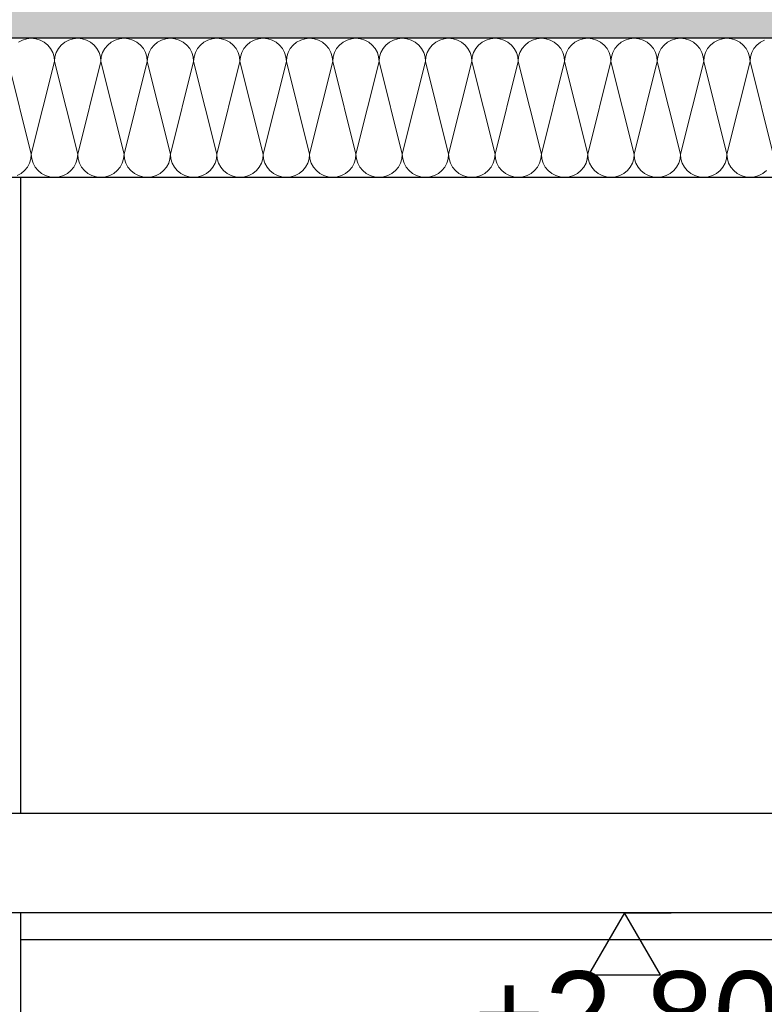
# Model space of a CAD drawing. Header units: metres. Extents: x -14.6 to 48.9, y -22.2 to 2.8.
# Tile 23 of 79: x 0.2 to 0.9, y -7.5 to -6.5. Entities that reach past the tile are written whole.
import ezdxf

# ---------------------------------------------------------------- set-up
doc = ezdxf.new("R2010")
doc.units = ezdxf.units.M
doc.header["$LTSCALE"] = 0.4
doc.header["$MEASUREMENT"] = 0
doc.layers.get('0').update_dxf_attribs({"color": 8, "lineweight": 9})
doc.layers.get('Defpoints').update_dxf_attribs({"color": 8, "lineweight": 9})
for name, color, linetype in [('Neubau_A-Decken', 8, 'Continuous'), ('Neubau_A-Stützen', 8, 'Continuous'), ('Neubau_B-abgehängte Decke', 8, 'Continuous'), ('Neubau_B-Aufbau unter Fundament oder Decke', 8, 'Continuous'), ('Neubau_T-Bemaßung', 8, 'Continuous'), ('Neubau_Z-Modellierung Fassade', 8, 'Continuous')]:
    doc.layers.add(name, color=color, linetype=linetype)
doc.styles.add('ERSTELLTER_STIL_2', font='arial.ttf')
doc.dimstyles.new('ERSTELLTER_STIL__1', dxfattribs={"dimtxt": 0.0875, "dimasz": 0.059375, "dimexe": 0.18, "dimexo": 0.0625, "dimgap": 0, "dimtad": 1, "dimzin": 0, "dimdsep": 46, "dimtxsty": 'ERSTELLTER_STIL_2', "dimblk": 'ARROWHEAD_6', "dimblk1": 'ARROWHEAD_6', "dimblk2": 'ARROWHEAD_6', "dimcen": 0.09, "dimclrd": 7, "dimclre": 7, "dimclrt": 7, "dimazin": 0, "dimtfac": 1, "dimtdec": 4, "dimtmove": 0, "dimatfit": 3, "dimfxl": 1, "dimtolj": 1, "dimtzin": 0, "dimarcsym": 0})

# ---------------------------------------------------------------- blocks, each defined once
blk = doc.blocks.new('*X269', base_point=(3718.76562, 0))
at = {"layer": 'Neubau_B-Aufbau unter Fundament oder Decke', "color": 8, "linetype": 'Continuous', "lineweight": 9}
for p, q in [((4083.83002, 3.67822), (4083.82599, 3.67607)), ((4083.8344, 3.67955), (4083.83002, 3.67822)), ((4083.83895, 3.68), (4083.8344, 3.67955)), ((4083.8435, 3.67955), (4083.83895, 3.68)), ((4083.84788, 3.67822), (4083.8435, 3.67955)), ((4083.85191, 3.67607), (4083.84788, 3.67822)), ((4083.85545, 3.67317), (4083.85191, 3.67607)), ((4083.87265, 3.67607), (4083.86912, 3.67317)), ((4083.87669, 3.67822), (4083.87265, 3.67607)), ((4083.88107, 3.67955), (4083.87669, 3.67822)), ((4083.88562, 3.68), (4083.88107, 3.67955)), ((4083.89017, 3.67955), (4083.88562, 3.68)), ((4083.89455, 3.67822), (4083.89017, 3.67955)), ((4083.89858, 3.67607), (4083.89455, 3.67822)), ((4083.90212, 3.67317), (4083.89858, 3.67607)), ((4083.91932, 3.67607), (4083.91579, 3.67317)), ((4083.92336, 3.67822), (4083.91932, 3.67607)), ((4083.92773, 3.67955), (4083.92336, 3.67822)), ((4083.93228, 3.68), (4083.92773, 3.67955)), ((4083.93684, 3.67955), (4083.93228, 3.68)), ((4083.94121, 3.67822), (4083.93684, 3.67955)), ((4083.94525, 3.67607), (4083.94121, 3.67822)), ((4083.94878, 3.67317), (4083.94525, 3.67607)), ((4083.96599, 3.67607), (4083.96245, 3.67317)), ((4083.97002, 3.67822), (4083.96599, 3.67607)), ((4083.9744, 3.67955), (4083.97002, 3.67822)), ((4083.97895, 3.68), (4083.9744, 3.67955)), ((4083.9835, 3.67955), (4083.97895, 3.68)), ((4083.98788, 3.67822), (4083.9835, 3.67955)), ((4083.99191, 3.67607), (4083.98788, 3.67822)), ((4083.99545, 3.67317), (4083.99191, 3.67607)), ((4084.01265, 3.67607), (4084.00912, 3.67317)), ((4084.01669, 3.67822), (4084.01265, 3.67607)), ((4084.02107, 3.67955), (4084.01669, 3.67822)), ((4084.02562, 3.68), (4084.02107, 3.67955)), ((4084.03017, 3.67955), (4084.02562, 3.68)), ((4084.03455, 3.67822), (4084.03017, 3.67955)), ((4084.03858, 3.67607), (4084.03455, 3.67822)), ((4084.04212, 3.67317), (4084.03858, 3.67607)), ((4084.05932, 3.67607), (4084.05579, 3.67317)), ((4084.06336, 3.67822), (4084.05932, 3.67607)), ((4084.06773, 3.67955), (4084.06336, 3.67822)), ((4084.07228, 3.68), (4084.06773, 3.67955)), ((4084.07684, 3.67955), (4084.07228, 3.68)), ((4084.08121, 3.67822), (4084.07684, 3.67955)), ((4084.08525, 3.67607), (4084.08121, 3.67822)), ((4084.08878, 3.67317), (4084.08525, 3.67607)), ((4084.10599, 3.67607), (4084.10245, 3.67317)), ((4084.11002, 3.67822), (4084.10599, 3.67607)), ((4084.1144, 3.67955), (4084.11002, 3.67822)), ((4084.11895, 3.68), (4084.1144, 3.67955)), ((4084.1235, 3.67955), (4084.11895, 3.68)), ((4084.12788, 3.67822), (4084.1235, 3.67955)), ((4084.13191, 3.67607), (4084.12788, 3.67822)), ((4084.13545, 3.67317), (4084.13191, 3.67607)), ((4084.15265, 3.67607), (4084.14912, 3.67317)), ((4084.15669, 3.67822), (4084.15265, 3.67607)), ((4084.16107, 3.67955), (4084.15669, 3.67822)), ((4084.16562, 3.68), (4084.16107, 3.67955)), ((4084.17017, 3.67955), (4084.16562, 3.68)), ((4084.17455, 3.67822), (4084.17017, 3.67955)), ((4084.17858, 3.67607), (4084.17455, 3.67822)), ((4084.18212, 3.67317), (4084.17858, 3.67607)), ((4084.19932, 3.67607), (4084.19579, 3.67317)), ((4084.20336, 3.67822), (4084.19932, 3.67607)), ((4084.20773, 3.67955), (4084.20336, 3.67822)), ((4084.21228, 3.68), (4084.20773, 3.67955)), ((4084.21684, 3.67955), (4084.21228, 3.68)), ((4084.22121, 3.67822), (4084.21684, 3.67955)), ((4084.22525, 3.67607), (4084.22121, 3.67822)), ((4084.22878, 3.67317), (4084.22525, 3.67607)), ((4084.24599, 3.67607), (4084.24245, 3.67317)), ((4084.25002, 3.67822), (4084.24599, 3.67607)), ((4084.2544, 3.67955), (4084.25002, 3.67822)), ((4084.25895, 3.68), (4084.2544, 3.67955)), ((4084.2635, 3.67955), (4084.25895, 3.68)), ((4084.26788, 3.67822), (4084.2635, 3.67955)), ((4084.27191, 3.67607), (4084.26788, 3.67822)), ((4084.27545, 3.67317), (4084.27191, 3.67607)), ((4084.29265, 3.67607), (4084.28912, 3.67317)), ((4084.29669, 3.67822), (4084.29265, 3.67607)), ((4084.30107, 3.67955), (4084.29669, 3.67822)), ((4084.30562, 3.68), (4084.30107, 3.67955)), ((4084.31017, 3.67955), (4084.30562, 3.68)), ((4084.31455, 3.67822), (4084.31017, 3.67955)), ((4084.31858, 3.67607), (4084.31455, 3.67822)), ((4084.32212, 3.67317), (4084.31858, 3.67607)), ((4084.33932, 3.67607), (4084.33579, 3.67317)), ((4084.34336, 3.67822), (4084.33932, 3.67607)), ((4084.34773, 3.67955), (4084.34336, 3.67822)), ((4084.35228, 3.68), (4084.34773, 3.67955)), ((4084.35684, 3.67955), (4084.35228, 3.68)), ((4084.36121, 3.67822), (4084.35684, 3.67955)), ((4084.36525, 3.67607), (4084.36121, 3.67822)), ((4084.36878, 3.67317), (4084.36525, 3.67607)), ((4084.38599, 3.67607), (4084.38245, 3.67317)), ((4084.39002, 3.67822), (4084.38599, 3.67607)), ((4084.3944, 3.67955), (4084.39002, 3.67822)), ((4084.39895, 3.68), (4084.3944, 3.67955)), ((4084.4035, 3.67955), (4084.39895, 3.68)), ((4084.40788, 3.67822), (4084.4035, 3.67955)), ((4084.41191, 3.67607), (4084.40788, 3.67822)), ((4084.41545, 3.67317), (4084.41191, 3.67607)), ((4084.43265, 3.67607), (4084.42912, 3.67317)), ((4084.43669, 3.67822), (4084.43265, 3.67607)), ((4084.44107, 3.67955), (4084.43669, 3.67822)), ((4084.44562, 3.68), (4084.44107, 3.67955)), ((4084.45017, 3.67955), (4084.44562, 3.68)), ((4084.45455, 3.67822), (4084.45017, 3.67955)), ((4084.45858, 3.67607), (4084.45455, 3.67822)), ((4084.46212, 3.67317), (4084.45858, 3.67607)), ((4084.47932, 3.67607), (4084.47579, 3.67317)), ((4084.48336, 3.67822), (4084.47932, 3.67607)), ((4084.48773, 3.67955), (4084.48336, 3.67822)), ((4084.49228, 3.68), (4084.48773, 3.67955)), ((4084.49684, 3.67955), (4084.49228, 3.68)), ((4084.50121, 3.67822), (4084.49684, 3.67955)), ((4084.50525, 3.67607), (4084.50121, 3.67822)), ((4084.50878, 3.67317), (4084.50525, 3.67607)), ((4084.52599, 3.67607), (4084.52245, 3.67317)), ((4084.53002, 3.67822), (4084.52599, 3.67607)), ((4084.5344, 3.67955), (4084.53002, 3.67822)), ((4084.53895, 3.68), (4084.5344, 3.67955)), ((4084.5435, 3.67955), (4084.53895, 3.68)), ((4084.54788, 3.67822), (4084.5435, 3.67955)), ((4084.55191, 3.67607), (4084.54788, 3.67822)), ((4084.55545, 3.67317), (4084.55191, 3.67607)), ((4084.57265, 3.67607), (4084.56912, 3.67317)), ((4084.57669, 3.67822), (4084.57265, 3.67607)), ((4083.85835, 3.66963), (4083.85545, 3.67317)), ((4083.86051, 3.6656), (4083.85835, 3.66963)), ((4083.86184, 3.66122), (4083.86051, 3.6656)), ((4083.86406, 3.6656), (4083.86273, 3.66122)), ((4083.86622, 3.66963), (4083.86406, 3.6656)), ((4083.86912, 3.67317), (4083.86622, 3.66963)), ((4083.90502, 3.66963), (4083.90212, 3.67317)), ((4083.90718, 3.6656), (4083.90502, 3.66963)), ((4083.9085, 3.66122), (4083.90718, 3.6656)), ((4083.91073, 3.6656), (4083.9094, 3.66122)), ((4083.91288, 3.66963), (4083.91073, 3.6656)), ((4083.91579, 3.67317), (4083.91288, 3.66963)), ((4083.95169, 3.66963), (4083.94878, 3.67317)), ((4083.95384, 3.6656), (4083.95169, 3.66963)), ((4083.95517, 3.66122), (4083.95384, 3.6656)), ((4083.95739, 3.6656), (4083.95607, 3.66122)), ((4083.95955, 3.66963), (4083.95739, 3.6656)), ((4083.96245, 3.67317), (4083.95955, 3.66963)), ((4083.99835, 3.66963), (4083.99545, 3.67317)), ((4084.00051, 3.6656), (4083.99835, 3.66963)), ((4084.00184, 3.66122), (4084.00051, 3.6656)), ((4084.00406, 3.6656), (4084.00273, 3.66122)), ((4084.00622, 3.66963), (4084.00406, 3.6656)), ((4084.00912, 3.67317), (4084.00622, 3.66963)), ((4084.04502, 3.66963), (4084.04212, 3.67317)), ((4084.04718, 3.6656), (4084.04502, 3.66963)), ((4084.0485, 3.66122), (4084.04718, 3.6656)), ((4084.05073, 3.6656), (4084.0494, 3.66122)), ((4084.05288, 3.66963), (4084.05073, 3.6656)), ((4084.05579, 3.67317), (4084.05288, 3.66963)), ((4084.09169, 3.66963), (4084.08878, 3.67317)), ((4084.09384, 3.6656), (4084.09169, 3.66963)), ((4084.09517, 3.66122), (4084.09384, 3.6656)), ((4084.09739, 3.6656), (4084.09607, 3.66122)), ((4084.09955, 3.66963), (4084.09739, 3.6656)), ((4084.10245, 3.67317), (4084.09955, 3.66963)), ((4084.13835, 3.66963), (4084.13545, 3.67317)), ((4084.14051, 3.6656), (4084.13835, 3.66963)), ((4084.14184, 3.66122), (4084.14051, 3.6656)), ((4084.14406, 3.6656), (4084.14273, 3.66122)), ((4084.14622, 3.66963), (4084.14406, 3.6656)), ((4084.14912, 3.67317), (4084.14622, 3.66963)), ((4084.18502, 3.66963), (4084.18212, 3.67317)), ((4084.18718, 3.6656), (4084.18502, 3.66963)), ((4084.1885, 3.66122), (4084.18718, 3.6656)), ((4084.19073, 3.6656), (4084.1894, 3.66122)), ((4084.19288, 3.66963), (4084.19073, 3.6656)), ((4084.19579, 3.67317), (4084.19288, 3.66963)), ((4084.23169, 3.66963), (4084.22878, 3.67317)), ((4084.23384, 3.6656), (4084.23169, 3.66963)), ((4084.23517, 3.66122), (4084.23384, 3.6656)), ((4084.23739, 3.6656), (4084.23607, 3.66122)), ((4084.23955, 3.66963), (4084.23739, 3.6656)), ((4084.24245, 3.67317), (4084.23955, 3.66963)), ((4084.27835, 3.66963), (4084.27545, 3.67317)), ((4084.28051, 3.6656), (4084.27835, 3.66963)), ((4084.28184, 3.66122), (4084.28051, 3.6656)), ((4084.28406, 3.6656), (4084.28273, 3.66122)), ((4084.28622, 3.66963), (4084.28406, 3.6656)), ((4084.28912, 3.67317), (4084.28622, 3.66963)), ((4084.32502, 3.66963), (4084.32212, 3.67317)), ((4084.32718, 3.6656), (4084.32502, 3.66963)), ((4084.3285, 3.66122), (4084.32718, 3.6656)), ((4084.33073, 3.6656), (4084.3294, 3.66122)), ((4084.33288, 3.66963), (4084.33073, 3.6656)), ((4084.33579, 3.67317), (4084.33288, 3.66963)), ((4084.37169, 3.66963), (4084.36878, 3.67317)), ((4084.37384, 3.6656), (4084.37169, 3.66963)), ((4084.37517, 3.66122), (4084.37384, 3.6656)), ((4084.37739, 3.6656), (4084.37607, 3.66122)), ((4084.37955, 3.66963), (4084.37739, 3.6656)), ((4084.38245, 3.67317), (4084.37955, 3.66963)), ((4084.41835, 3.66963), (4084.41545, 3.67317)), ((4084.42051, 3.6656), (4084.41835, 3.66963)), ((4084.42184, 3.66122), (4084.42051, 3.6656)), ((4084.42406, 3.6656), (4084.42273, 3.66122)), ((4084.42622, 3.66963), (4084.42406, 3.6656)), ((4084.42912, 3.67317), (4084.42622, 3.66963)), ((4084.46502, 3.66963), (4084.46212, 3.67317)), ((4084.46718, 3.6656), (4084.46502, 3.66963)), ((4084.4685, 3.66122), (4084.46718, 3.6656)), ((4084.47073, 3.6656), (4084.4694, 3.66122)), ((4084.47288, 3.66963), (4084.47073, 3.6656)), ((4084.47579, 3.67317), (4084.47288, 3.66963)), ((4084.51169, 3.66963), (4084.50878, 3.67317)), ((4084.51384, 3.6656), (4084.51169, 3.66963)), ((4084.51517, 3.66122), (4084.51384, 3.6656)), ((4084.51739, 3.6656), (4084.51607, 3.66122)), ((4084.51955, 3.66963), (4084.51739, 3.6656)), ((4084.52245, 3.67317), (4084.51955, 3.66963)), ((4084.55835, 3.66963), (4084.55545, 3.67317)), ((4084.56051, 3.6656), (4084.55835, 3.66963)), ((4084.56184, 3.66122), (4084.56051, 3.6656)), ((4084.56406, 3.6656), (4084.56273, 3.66122)), ((4084.56622, 3.66963), (4084.56406, 3.6656)), ((4084.56912, 3.67317), (4084.56622, 3.66963)), ((4083.83895, 3.56333), (4083.81562, 3.65667)), ((4083.83895, 3.56333), (4083.86228, 3.65667)), ((4083.86228, 3.65667), (4083.86184, 3.66122)), ((4083.86273, 3.66122), (4083.86228, 3.65667)), ((4083.88562, 3.56333), (4083.86228, 3.65667)), ((4083.88562, 3.56333), (4083.90895, 3.65667)), ((4083.90895, 3.65667), (4083.9085, 3.66122)), ((4083.9094, 3.66122), (4083.90895, 3.65667)), ((4083.93228, 3.56333), (4083.90895, 3.65667)), ((4083.93228, 3.56333), (4083.95562, 3.65667)), ((4083.95562, 3.65667), (4083.95517, 3.66122)), ((4083.95607, 3.66122), (4083.95562, 3.65667)), ((4083.97895, 3.56333), (4083.95562, 3.65667)), ((4083.97895, 3.56333), (4084.00228, 3.65667)), ((4084.00228, 3.65667), (4084.00184, 3.66122)), ((4084.00273, 3.66122), (4084.00228, 3.65667)), ((4084.02562, 3.56333), (4084.00228, 3.65667)), ((4084.02562, 3.56333), (4084.04895, 3.65667)), ((4084.04895, 3.65667), (4084.0485, 3.66122)), ((4084.0494, 3.66122), (4084.04895, 3.65667)), ((4084.07228, 3.56333), (4084.04895, 3.65667)), ((4084.07228, 3.56333), (4084.09562, 3.65667)), ((4084.09562, 3.65667), (4084.09517, 3.66122)), ((4084.09607, 3.66122), (4084.09562, 3.65667)), ((4084.11895, 3.56333), (4084.09562, 3.65667)), ((4084.11895, 3.56333), (4084.14228, 3.65667)), ((4084.14228, 3.65667), (4084.14184, 3.66122)), ((4084.14273, 3.66122), (4084.14228, 3.65667)), ((4084.16562, 3.56333), (4084.14228, 3.65667)), ((4084.16562, 3.56333), (4084.18895, 3.65667)), ((4084.18895, 3.65667), (4084.1885, 3.66122)), ((4084.1894, 3.66122), (4084.18895, 3.65667)), ((4084.21228, 3.56333), (4084.18895, 3.65667)), ((4084.21228, 3.56333), (4084.23562, 3.65667)), ((4084.23562, 3.65667), (4084.23517, 3.66122)), ((4084.23607, 3.66122), (4084.23562, 3.65667)), ((4084.25895, 3.56333), (4084.23562, 3.65667)), ((4084.25895, 3.56333), (4084.28228, 3.65667)), ((4084.28228, 3.65667), (4084.28184, 3.66122)), ((4084.28273, 3.66122), (4084.28228, 3.65667)), ((4084.30562, 3.56333), (4084.28228, 3.65667)), ((4084.30562, 3.56333), (4084.32895, 3.65667)), ((4084.32895, 3.65667), (4084.3285, 3.66122)), ((4084.3294, 3.66122), (4084.32895, 3.65667)), ((4084.35228, 3.56333), (4084.32895, 3.65667)), ((4084.35228, 3.56333), (4084.37562, 3.65667)), ((4084.37562, 3.65667), (4084.37517, 3.66122)), ((4084.37607, 3.66122), (4084.37562, 3.65667)), ((4084.39895, 3.56333), (4084.37562, 3.65667)), ((4084.39895, 3.56333), (4084.42228, 3.65667)), ((4084.42228, 3.65667), (4084.42184, 3.66122)), ((4084.42273, 3.66122), (4084.42228, 3.65667)), ((4084.44562, 3.56333), (4084.42228, 3.65667)), ((4084.44562, 3.56333), (4084.46895, 3.65667)), ((4084.46895, 3.65667), (4084.4685, 3.66122)), ((4084.4694, 3.66122), (4084.46895, 3.65667)), ((4084.49228, 3.56333), (4084.46895, 3.65667)), ((4084.49228, 3.56333), (4084.51562, 3.65667)), ((4084.51562, 3.65667), (4084.51517, 3.66122)), ((4084.51607, 3.66122), (4084.51562, 3.65667)), ((4084.53895, 3.56333), (4084.51562, 3.65667)), ((4084.53895, 3.56333), (4084.56228, 3.65667)), ((4084.56228, 3.65667), (4084.56184, 3.66122)), ((4084.56273, 3.66122), (4084.56228, 3.65667)), ((4084.58562, 3.56333), (4084.56228, 3.65667)), ((4083.83718, 3.5544), (4083.8385, 3.55878)), ((4083.8385, 3.55878), (4083.83895, 3.56333)), ((4083.83895, 3.56333), (4083.8394, 3.55878)), ((4083.8394, 3.55878), (4083.84073, 3.5544)), ((4083.88384, 3.5544), (4083.88517, 3.55878)), ((4083.88517, 3.55878), (4083.88562, 3.56333)), ((4083.88562, 3.56333), (4083.88607, 3.55878)), ((4083.88607, 3.55878), (4083.88739, 3.5544)), ((4083.93051, 3.5544), (4083.93184, 3.55878)), ((4083.93184, 3.55878), (4083.93228, 3.56333)), ((4083.93228, 3.56333), (4083.93273, 3.55878)), ((4083.93273, 3.55878), (4083.93406, 3.5544)), ((4083.97718, 3.5544), (4083.9785, 3.55878)), ((4083.9785, 3.55878), (4083.97895, 3.56333)), ((4083.97895, 3.56333), (4083.9794, 3.55878)), ((4083.9794, 3.55878), (4083.98073, 3.5544)), ((4084.02384, 3.5544), (4084.02517, 3.55878)), ((4084.02517, 3.55878), (4084.02562, 3.56333)), ((4084.02562, 3.56333), (4084.02607, 3.55878)), ((4084.02607, 3.55878), (4084.02739, 3.5544)), ((4084.07051, 3.5544), (4084.07184, 3.55878)), ((4084.07184, 3.55878), (4084.07228, 3.56333)), ((4084.07228, 3.56333), (4084.07273, 3.55878)), ((4084.07273, 3.55878), (4084.07406, 3.5544)), ((4084.11718, 3.5544), (4084.1185, 3.55878)), ((4084.1185, 3.55878), (4084.11895, 3.56333)), ((4084.11895, 3.56333), (4084.1194, 3.55878)), ((4084.1194, 3.55878), (4084.12073, 3.5544)), ((4084.16384, 3.5544), (4084.16517, 3.55878)), ((4084.16517, 3.55878), (4084.16562, 3.56333)), ((4084.16562, 3.56333), (4084.16607, 3.55878)), ((4084.16607, 3.55878), (4084.16739, 3.5544)), ((4084.21051, 3.5544), (4084.21184, 3.55878)), ((4084.21184, 3.55878), (4084.21228, 3.56333)), ((4084.21228, 3.56333), (4084.21273, 3.55878)), ((4084.21273, 3.55878), (4084.21406, 3.5544)), ((4084.25718, 3.5544), (4084.2585, 3.55878)), ((4084.2585, 3.55878), (4084.25895, 3.56333)), ((4084.25895, 3.56333), (4084.2594, 3.55878)), ((4084.2594, 3.55878), (4084.26073, 3.5544)), ((4084.30384, 3.5544), (4084.30517, 3.55878)), ((4084.30517, 3.55878), (4084.30562, 3.56333)), ((4084.30562, 3.56333), (4084.30607, 3.55878)), ((4084.30607, 3.55878), (4084.30739, 3.5544)), ((4084.35051, 3.5544), (4084.35184, 3.55878)), ((4084.35184, 3.55878), (4084.35228, 3.56333)), ((4084.35228, 3.56333), (4084.35273, 3.55878)), ((4084.35273, 3.55878), (4084.35406, 3.5544)), ((4084.39718, 3.5544), (4084.3985, 3.55878)), ((4084.3985, 3.55878), (4084.39895, 3.56333)), ((4084.39895, 3.56333), (4084.3994, 3.55878)), ((4084.3994, 3.55878), (4084.40073, 3.5544)), ((4084.44384, 3.5544), (4084.44517, 3.55878)), ((4084.44517, 3.55878), (4084.44562, 3.56333)), ((4084.44562, 3.56333), (4084.44607, 3.55878)), ((4084.44607, 3.55878), (4084.44739, 3.5544)), ((4084.49051, 3.5544), (4084.49184, 3.55878)), ((4084.49184, 3.55878), (4084.49228, 3.56333)), ((4084.49228, 3.56333), (4084.49273, 3.55878)), ((4084.49273, 3.55878), (4084.49406, 3.5544)), ((4084.53718, 3.5544), (4084.5385, 3.55878)), ((4084.5385, 3.55878), (4084.53895, 3.56333)), ((4084.53895, 3.56333), (4084.5394, 3.55878)), ((4084.5394, 3.55878), (4084.54073, 3.5544)), ((4083.82858, 3.54393), (4083.83212, 3.54683)), ((4083.83212, 3.54683), (4083.83502, 3.55037)), ((4083.83502, 3.55037), (4083.83718, 3.5544)), ((4083.84073, 3.5544), (4083.84288, 3.55037)), ((4083.84288, 3.55037), (4083.84579, 3.54683)), ((4083.84579, 3.54683), (4083.84932, 3.54393)), ((4083.87525, 3.54393), (4083.87878, 3.54683)), ((4083.87878, 3.54683), (4083.88169, 3.55037)), ((4083.88169, 3.55037), (4083.88384, 3.5544)), ((4083.88739, 3.5544), (4083.88955, 3.55037)), ((4083.88955, 3.55037), (4083.89245, 3.54683)), ((4083.89245, 3.54683), (4083.89599, 3.54393)), ((4083.92191, 3.54393), (4083.92545, 3.54683)), ((4083.92545, 3.54683), (4083.92835, 3.55037)), ((4083.92835, 3.55037), (4083.93051, 3.5544)), ((4083.93406, 3.5544), (4083.93622, 3.55037)), ((4083.93622, 3.55037), (4083.93912, 3.54683)), ((4083.93912, 3.54683), (4083.94265, 3.54393)), ((4083.96858, 3.54393), (4083.97212, 3.54683)), ((4083.97212, 3.54683), (4083.97502, 3.55037)), ((4083.97502, 3.55037), (4083.97718, 3.5544)), ((4083.98073, 3.5544), (4083.98288, 3.55037)), ((4083.98288, 3.55037), (4083.98579, 3.54683)), ((4083.98579, 3.54683), (4083.98932, 3.54393)), ((4084.01525, 3.54393), (4084.01878, 3.54683)), ((4084.01878, 3.54683), (4084.02169, 3.55037)), ((4084.02169, 3.55037), (4084.02384, 3.5544)), ((4084.02739, 3.5544), (4084.02955, 3.55037)), ((4084.02955, 3.55037), (4084.03245, 3.54683)), ((4084.03245, 3.54683), (4084.03599, 3.54393)), ((4084.06191, 3.54393), (4084.06545, 3.54683)), ((4084.06545, 3.54683), (4084.06835, 3.55037)), ((4084.06835, 3.55037), (4084.07051, 3.5544)), ((4084.07406, 3.5544), (4084.07622, 3.55037)), ((4084.07622, 3.55037), (4084.07912, 3.54683)), ((4084.07912, 3.54683), (4084.08265, 3.54393)), ((4084.10858, 3.54393), (4084.11212, 3.54683)), ((4084.11212, 3.54683), (4084.11502, 3.55037)), ((4084.11502, 3.55037), (4084.11718, 3.5544)), ((4084.12073, 3.5544), (4084.12288, 3.55037)), ((4084.12288, 3.55037), (4084.12579, 3.54683)), ((4084.12579, 3.54683), (4084.12932, 3.54393)), ((4084.15525, 3.54393), (4084.15878, 3.54683)), ((4084.15878, 3.54683), (4084.16169, 3.55037)), ((4084.16169, 3.55037), (4084.16384, 3.5544)), ((4084.16739, 3.5544), (4084.16955, 3.55037)), ((4084.16955, 3.55037), (4084.17245, 3.54683)), ((4084.17245, 3.54683), (4084.17599, 3.54393)), ((4084.20191, 3.54393), (4084.20545, 3.54683)), ((4084.20545, 3.54683), (4084.20835, 3.55037)), ((4084.20835, 3.55037), (4084.21051, 3.5544)), ((4084.21406, 3.5544), (4084.21622, 3.55037)), ((4084.21622, 3.55037), (4084.21912, 3.54683)), ((4084.21912, 3.54683), (4084.22265, 3.54393)), ((4084.24858, 3.54393), (4084.25212, 3.54683)), ((4084.25212, 3.54683), (4084.25502, 3.55037)), ((4084.25502, 3.55037), (4084.25718, 3.5544)), ((4084.26073, 3.5544), (4084.26288, 3.55037)), ((4084.26288, 3.55037), (4084.26579, 3.54683)), ((4084.26579, 3.54683), (4084.26932, 3.54393)), ((4084.29525, 3.54393), (4084.29878, 3.54683)), ((4084.29878, 3.54683), (4084.30169, 3.55037)), ((4084.30169, 3.55037), (4084.30384, 3.5544)), ((4084.30739, 3.5544), (4084.30955, 3.55037)), ((4084.30955, 3.55037), (4084.31245, 3.54683)), ((4084.31245, 3.54683), (4084.31599, 3.54393)), ((4084.34191, 3.54393), (4084.34545, 3.54683)), ((4084.34545, 3.54683), (4084.34835, 3.55037)), ((4084.34835, 3.55037), (4084.35051, 3.5544)), ((4084.35406, 3.5544), (4084.35622, 3.55037)), ((4084.35622, 3.55037), (4084.35912, 3.54683)), ((4084.35912, 3.54683), (4084.36265, 3.54393)), ((4084.38858, 3.54393), (4084.39212, 3.54683)), ((4084.39212, 3.54683), (4084.39502, 3.55037)), ((4084.39502, 3.55037), (4084.39718, 3.5544)), ((4084.40073, 3.5544), (4084.40288, 3.55037)), ((4084.40288, 3.55037), (4084.40579, 3.54683)), ((4084.40579, 3.54683), (4084.40932, 3.54393)), ((4084.43525, 3.54393), (4084.43878, 3.54683)), ((4084.43878, 3.54683), (4084.44169, 3.55037)), ((4084.44169, 3.55037), (4084.44384, 3.5544)), ((4084.44739, 3.5544), (4084.44955, 3.55037)), ((4084.44955, 3.55037), (4084.45245, 3.54683)), ((4084.45245, 3.54683), (4084.45599, 3.54393)), ((4084.48191, 3.54393), (4084.48545, 3.54683)), ((4084.48545, 3.54683), (4084.48835, 3.55037)), ((4084.48835, 3.55037), (4084.49051, 3.5544)), ((4084.49406, 3.5544), (4084.49622, 3.55037)), ((4084.49622, 3.55037), (4084.49912, 3.54683)), ((4084.49912, 3.54683), (4084.50265, 3.54393)), ((4084.52858, 3.54393), (4084.53212, 3.54683)), ((4084.53212, 3.54683), (4084.53502, 3.55037)), ((4084.53502, 3.55037), (4084.53718, 3.5544)), ((4084.54073, 3.5544), (4084.54288, 3.55037)), ((4084.54288, 3.55037), (4084.54579, 3.54683)), ((4084.54579, 3.54683), (4084.54932, 3.54393)), ((4084.57525, 3.54393), (4084.57878, 3.54683)), ((4083.82455, 3.54178), (4083.82858, 3.54393)), ((4083.84932, 3.54393), (4083.85336, 3.54178)), ((4083.85336, 3.54178), (4083.85773, 3.54045)), ((4083.85773, 3.54045), (4083.86228, 3.54)), ((4083.86228, 3.54), (4083.86684, 3.54045)), ((4083.86684, 3.54045), (4083.87121, 3.54178)), ((4083.87121, 3.54178), (4083.87525, 3.54393)), ((4083.89599, 3.54393), (4083.90002, 3.54178)), ((4083.90002, 3.54178), (4083.9044, 3.54045)), ((4083.9044, 3.54045), (4083.90895, 3.54)), ((4083.90895, 3.54), (4083.9135, 3.54045)), ((4083.9135, 3.54045), (4083.91788, 3.54178)), ((4083.91788, 3.54178), (4083.92191, 3.54393)), ((4083.94265, 3.54393), (4083.94669, 3.54178)), ((4083.94669, 3.54178), (4083.95107, 3.54045)), ((4083.95107, 3.54045), (4083.95562, 3.54)), ((4083.95562, 3.54), (4083.96017, 3.54045)), ((4083.96017, 3.54045), (4083.96455, 3.54178)), ((4083.96455, 3.54178), (4083.96858, 3.54393)), ((4083.98932, 3.54393), (4083.99336, 3.54178)), ((4083.99336, 3.54178), (4083.99773, 3.54045)), ((4083.99773, 3.54045), (4084.00228, 3.54)), ((4084.00228, 3.54), (4084.00684, 3.54045)), ((4084.00684, 3.54045), (4084.01121, 3.54178)), ((4084.01121, 3.54178), (4084.01525, 3.54393)), ((4084.03599, 3.54393), (4084.04002, 3.54178)), ((4084.04002, 3.54178), (4084.0444, 3.54045)), ((4084.0444, 3.54045), (4084.04895, 3.54)), ((4084.04895, 3.54), (4084.0535, 3.54045)), ((4084.0535, 3.54045), (4084.05788, 3.54178)), ((4084.05788, 3.54178), (4084.06191, 3.54393)), ((4084.08265, 3.54393), (4084.08669, 3.54178)), ((4084.08669, 3.54178), (4084.09107, 3.54045)), ((4084.09107, 3.54045), (4084.09562, 3.54)), ((4084.09562, 3.54), (4084.10017, 3.54045)), ((4084.10017, 3.54045), (4084.10455, 3.54178)), ((4084.10455, 3.54178), (4084.10858, 3.54393)), ((4084.12932, 3.54393), (4084.13336, 3.54178)), ((4084.13336, 3.54178), (4084.13773, 3.54045)), ((4084.13773, 3.54045), (4084.14228, 3.54)), ((4084.14228, 3.54), (4084.14684, 3.54045)), ((4084.14684, 3.54045), (4084.15121, 3.54178)), ((4084.15121, 3.54178), (4084.15525, 3.54393)), ((4084.17599, 3.54393), (4084.18002, 3.54178)), ((4084.18002, 3.54178), (4084.1844, 3.54045)), ((4084.1844, 3.54045), (4084.18895, 3.54)), ((4084.18895, 3.54), (4084.1935, 3.54045)), ((4084.1935, 3.54045), (4084.19788, 3.54178)), ((4084.19788, 3.54178), (4084.20191, 3.54393)), ((4084.22265, 3.54393), (4084.22669, 3.54178)), ((4084.22669, 3.54178), (4084.23107, 3.54045)), ((4084.23107, 3.54045), (4084.23562, 3.54)), ((4084.23562, 3.54), (4084.24017, 3.54045)), ((4084.24017, 3.54045), (4084.24455, 3.54178)), ((4084.24455, 3.54178), (4084.24858, 3.54393)), ((4084.26932, 3.54393), (4084.27336, 3.54178)), ((4084.27336, 3.54178), (4084.27773, 3.54045)), ((4084.27773, 3.54045), (4084.28228, 3.54)), ((4084.28228, 3.54), (4084.28684, 3.54045)), ((4084.28684, 3.54045), (4084.29121, 3.54178)), ((4084.29121, 3.54178), (4084.29525, 3.54393)), ((4084.31599, 3.54393), (4084.32002, 3.54178)), ((4084.32002, 3.54178), (4084.3244, 3.54045)), ((4084.3244, 3.54045), (4084.32895, 3.54)), ((4084.32895, 3.54), (4084.3335, 3.54045)), ((4084.3335, 3.54045), (4084.33788, 3.54178)), ((4084.33788, 3.54178), (4084.34191, 3.54393)), ((4084.36265, 3.54393), (4084.36669, 3.54178)), ((4084.36669, 3.54178), (4084.37107, 3.54045)), ((4084.37107, 3.54045), (4084.37562, 3.54)), ((4084.37562, 3.54), (4084.38017, 3.54045)), ((4084.38017, 3.54045), (4084.38455, 3.54178)), ((4084.38455, 3.54178), (4084.38858, 3.54393)), ((4084.40932, 3.54393), (4084.41336, 3.54178)), ((4084.41336, 3.54178), (4084.41773, 3.54045)), ((4084.41773, 3.54045), (4084.42228, 3.54)), ((4084.42228, 3.54), (4084.42684, 3.54045)), ((4084.42684, 3.54045), (4084.43121, 3.54178)), ((4084.43121, 3.54178), (4084.43525, 3.54393)), ((4084.45599, 3.54393), (4084.46002, 3.54178)), ((4084.46002, 3.54178), (4084.4644, 3.54045)), ((4084.4644, 3.54045), (4084.46895, 3.54)), ((4084.46895, 3.54), (4084.4735, 3.54045)), ((4084.4735, 3.54045), (4084.47788, 3.54178)), ((4084.47788, 3.54178), (4084.48191, 3.54393)), ((4084.50265, 3.54393), (4084.50669, 3.54178)), ((4084.50669, 3.54178), (4084.51107, 3.54045)), ((4084.51107, 3.54045), (4084.51562, 3.54)), ((4084.51562, 3.54), (4084.52017, 3.54045)), ((4084.52017, 3.54045), (4084.52455, 3.54178)), ((4084.52455, 3.54178), (4084.52858, 3.54393)), ((4084.54932, 3.54393), (4084.55336, 3.54178)), ((4084.55336, 3.54178), (4084.55773, 3.54045)), ((4084.55773, 3.54045), (4084.56228, 3.54)), ((4084.56228, 3.54), (4084.56684, 3.54045)), ((4084.56684, 3.54045), (4084.57121, 3.54178)), ((4084.57121, 3.54178), (4084.57525, 3.54393))]:
    blk.add_line(p, q, dxfattribs=at)
blk = doc.blocks.new('ARROWHEAD_6')
at = {"color": 0, "linetype": 'Continuous', "lineweight": 0}
for p, q in [((-0.5, -0.5), (0.5, 0.5)), ((0, 0), (-1, 0))]:
    blk.add_line(p, q, dxfattribs=at)
blk = doc.blocks.new('*D311')
at = {"layer": 'Defpoints', "color": 0, "linetype": 'Continuous', "transparency": 16777216}
for p in [(5.51664, -6.825), (13.115, -6.825), (-9.662, -10.175)]:
    blk.add_point(p, dxfattribs=at)
at = {"layer": 'Neubau_T-Bemaßung', "linetype": 'Continuous', "lineweight": -2, "transparency": 16777216}
for p, q in [((13.0525, -6.825), (5.33664, -6.825)), ((5.51664, -6.88438), (5.51664, -8.38956)), ((5.51664, -10.11563), (5.51664, -8.61744)), ((-9.5995, -10.175), (5.69664, -10.175))]:
    blk.add_line(p, q, dxfattribs=at)
at = {"layer": 'Neubau_T-Bemaßung', "linetype": 'Continuous', "lineweight": -2, "transparency": 16777216, "xscale": 0.059375, "yscale": 0.059375, "zscale": 0.059375}
for p, rotation in [((5.51664, -6.825), 90), ((5.51664, -10.175), 270)]:
    blk.add_blockref('ARROWHEAD_6', p, dxfattribs=dict(at, rotation=rotation))
at = {"layer": 'Neubau_T-Bemaßung', "linetype": 'Continuous', "transparency": 16777216, "insert": (5.51664, -8.5035), "char_height": 0.0875, "attachment_point": 5, "rotation": 90, "style": 'ERSTELLTER_STIL_2'}
blk.add_mtext('\\A1;3.35', dxfattribs=at)
blk = doc.blocks.new('*D333')
at = {"layer": 'Defpoints', "color": 0, "linetype": 'Continuous', "transparency": 16777216}
for p in [(13.115, -6.825), (17.95126, -6.825), (-9.662, -10.175)]:
    blk.add_point(p, dxfattribs=at)
at = {"layer": 'Neubau_T-Bemaßung', "linetype": 'Continuous', "lineweight": -2, "transparency": 16777216}
for p, q in [((13.1775, -6.825), (18.13126, -6.825)), ((17.95126, -6.88438), (17.95126, -8.38956)), ((17.95126, -10.11562), (17.95126, -8.61744)), ((-9.5995, -10.175), (18.13126, -10.175))]:
    blk.add_line(p, q, dxfattribs=at)
at = {"layer": 'Neubau_T-Bemaßung', "linetype": 'Continuous', "lineweight": -2, "transparency": 16777216, "xscale": 0.059375, "yscale": 0.059375, "zscale": 0.059375}
for p, rotation in [((17.95126, -6.825), 90), ((17.95126, -10.175), 270)]:
    blk.add_blockref('ARROWHEAD_6', p, dxfattribs=dict(at, rotation=rotation))
at = {"layer": 'Neubau_T-Bemaßung', "linetype": 'Continuous', "transparency": 16777216, "insert": (17.95126, -8.5035), "char_height": 0.0875, "attachment_point": 5, "rotation": 90, "style": 'ERSTELLTER_STIL_2'}
blk.add_mtext('\\A1;3.35', dxfattribs=at)
blk = doc.blocks.new('*D356')
at = {"layer": 'Defpoints', "color": 0, "linetype": 'Continuous', "transparency": 16777216}
for p in [(-2.45125, -1.49488), (-1.89, -1.49488), (1.885, -10.195)]:
    blk.add_point(p, dxfattribs=at)
at = {"layer": 'Neubau_T-Bemaßung', "linetype": 'Continuous', "lineweight": -2, "transparency": 16777216}
for p, q in [((-1.9525, -1.49488), (-2.63125, -1.49488)), ((-2.45125, -1.55426), (-2.45125, -5.73489)), ((-2.45125, -10.13563), (-2.45125, -5.962)), ((1.8225, -10.195), (-2.63125, -10.195))]:
    blk.add_line(p, q, dxfattribs=at)
at = {"layer": 'Neubau_T-Bemaßung', "linetype": 'Continuous', "lineweight": -2, "transparency": 16777216, "xscale": 0.059375, "yscale": 0.059375, "zscale": 0.059375}
for p, rotation in [((-2.45125, -1.49488), 90), ((-2.45125, -10.195), 270)]:
    blk.add_blockref('ARROWHEAD_6', p, dxfattribs=dict(at, rotation=rotation))
at = {"layer": 'Neubau_T-Bemaßung', "linetype": 'Continuous', "transparency": 16777216, "insert": (-2.45125, -5.84844), "char_height": 0.0875, "attachment_point": 5, "rotation": 90, "style": 'ERSTELLTER_STIL_2'}
blk.add_mtext('\\A1;8.70', dxfattribs=at)

msp = doc.modelspace()

# ---------------------------------------------------------------- hatches: boundary and pattern name
at = {"layer": 'Neubau_A-Decken', "linetype": 'Continuous'}
h = msp.add_hatch(dxfattribs=at)
h.set_pattern_fill('BETON__STAHLBETON_0002', color=256, style=0, pattern_type=2)
h.set_pattern_definition([(45, (-364.88789, -10.175), (-0.084852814, 0.084852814), []), (45, (-364.93032, -10.13257), (-0.084852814, 0.084852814), [0.09, -0.03])])
h.paths.add_polyline_path([(-0.30002, -6.195), (-0.30002, -6.495), (23.555, -6.495), (23.555, -6.195)])

# ---------------------------------------------------------------- linework, layer by layer
msp.add_line((1.67, -6.495), (-0.125, -6.495), dxfattribs=at)
at = {"layer": 'Neubau_A-Stützen', "linetype": 'Continuous'}
for p, q in [((0.175, -7.275), (0.175, -6.635)), ((0.175, -10.575), (0.175, -7.375))]:
    msp.add_line(p, q, dxfattribs=at)
at = {"layer": 'Neubau_B-abgehängte Decke', "linetype": 'Continuous'}
for p, q in [((1.67, -7.275), (-0.145, -7.275)), ((1.67, -7.375), (-0.145, -7.375))]:
    msp.add_line(p, q, dxfattribs=at)
at = {"layer": 'Neubau_B-Aufbau unter Fundament oder Decke', "linetype": 'Continuous'}
msp.add_line((1.67, -6.635), (-0.125, -6.635), dxfattribs=at)
at = {"layer": 'Neubau_T-Bemaßung', "linetype": 'Continuous'}
for p, q in [((0.7825, -7.375), (0.73562, -7.375)), ((0.7825, -7.375), (0.74625, -7.4375)), ((0.7825, -7.375), (0.82937, -7.375)), ((0.81875, -7.4375), (0.7825, -7.375)), ((0.74625, -7.4375), (0.81875, -7.4375))]:
    msp.add_line(p, q, dxfattribs=at)
at = {"layer": 'Neubau_Z-Modellierung Fassade', "linetype": 'Continuous'}
msp.add_line((1.66022, -7.402), (0.175, -7.402), dxfattribs=at)

# ---------------------------------------------------------------- block references
at = {"layer": 'Neubau_B-Aufbau unter Fundament oder Decke'}
msp.add_blockref('*X269', (-364.88789, -10.175), dxfattribs=at)

# ---------------------------------------------------------------- texts
at = {"layer": 'Neubau_T-Bemaßung', "insert": (0.63068, -7.5375), "char_height": 0.0875, "attachment_point": 7, "style": 'ERSTELLTER_STIL_2'}
msp.add_mtext('\\A1;+2,80', dxfattribs=at)

# ---------------------------------------------------------------- dimensions: what is measured, and where the dimension line sits
at = {"layer": 'Neubau_T-Bemaßung', "linetype": 'Continuous'}
for base, p1, p2, picture, middle in [((-2.45125, -1.49488), (1.885, -10.195), (-1.89, -1.49488), '*D356', (-2.45125, -5.84844)), ((5.51664, -6.825), (-9.662, -10.175), (13.115, -6.825), '*D311', (5.51664, -8.5035)), ((17.95126, -6.825), (-9.662, -10.175), (13.115, -6.825), '*D333', (17.95126, -8.5035))]:
    dim = msp.add_linear_dim(base=base, p1=p1, p2=p2, angle=90, dimstyle='ERSTELLTER_STIL__1', override={"dimclrd": 256, "dimclre": 256, "dimclrt": 256}, dxfattribs=at)
    dim.commit()
    dim.dimension.update_dxf_attribs({"geometry": picture, "text_midpoint": middle, "dimtype": 160, "text_rotation": 90})

doc.saveas('drawing.dxf')
